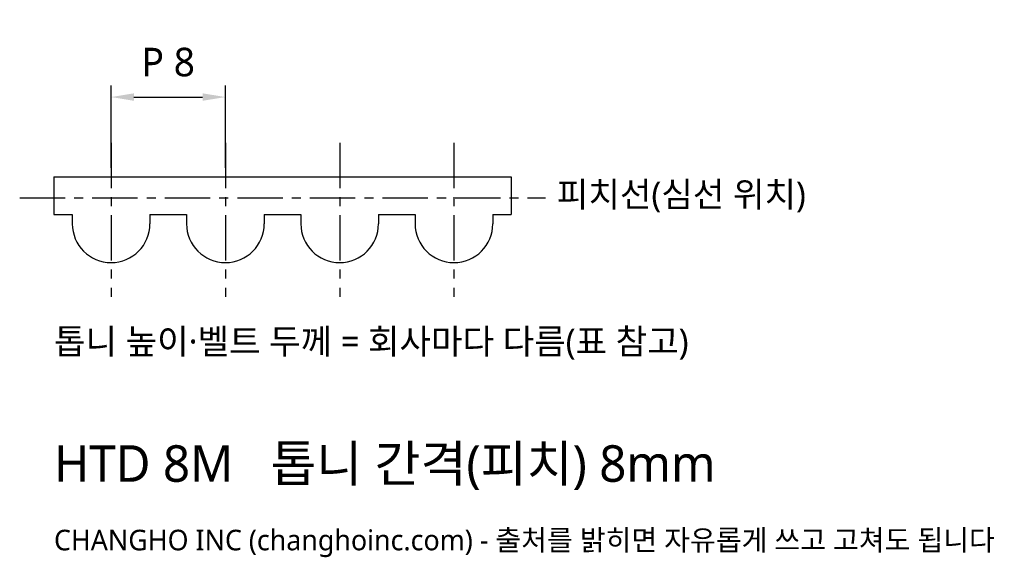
# Model space of a CAD drawing. Header units: millimetres. Extents: x -2.4 to 66.5, y -26.7 to 11.
import ezdxf

# ---------------------------------------------------------------- set-up
doc = ezdxf.new("R2010")
doc.units = ezdxf.units.MM
doc.linetypes.add('CENTER', pattern=[5.08, 3.175, -0.635, 0.635, -0.635])
for name, color, linetype in [('문자', 7, 'CONTINUOUS'), ('외형선', 7, 'CONTINUOUS'), ('중심선', 1, 'CENTER'), ('치수', 4, 'CONTINUOUS')]:
    doc.layers.add(name, color=color, linetype=linetype)
doc.styles.add('CH_KOR', font='malgun.ttf')
doc.dimstyles.new('CH_DIM', dxfattribs={"dimtxt": 2.5, "dimasz": 2, "dimexe": 1, "dimexo": 0.8, "dimgap": 0.8, "dimtad": 1, "dimdsep": 46, "dimtxsty": 'CH_KOR', "dimcen": 2.5, "dimclrd": 4, "dimclre": 4, "dimclrt": 4, "dimazin": 3, "dimtfac": 1, "dimtmove": 0, "dimatfit": 3})

# ---------------------------------------------------------------- blocks, each defined once
blk = doc.blocks.new('_CLOSEDFILLED')
at = {"color": 0, "linetype": 'BYBLOCK'}
blk.add_solid([(-1, 0.164), (0, 0), (-1, -0.164)], dxfattribs=at)
blk = doc.blocks.new('*D1')
at = {"color": 4}
for p, q in [((4, 0.64), (4, 6.4)), ((12, 0.64), (12, 6.4)), ((5.6, 5.6), (10.4, 5.6))]:
    blk.add_line(p, q, dxfattribs=at)
at = {"layer": 'Defpoints'}
for p in [(4, 5.6), (4, 0), (12, 0)]:
    blk.add_point(p, dxfattribs=at)
at = {"layer": '치수', "color": 4, "xscale": 1.6, "yscale": 1.6, "rotation": 180}
blk.add_blockref('_CLOSEDFILLED', (4, 5.6), dxfattribs=at)
at = {"layer": '치수', "color": 4, "xscale": 1.6, "yscale": 1.6}
blk.add_blockref('_CLOSEDFILLED', (12, 5.6), dxfattribs=at)
at = {"layer": '치수', "color": 4, "insert": (8, 8.04), "char_height": 2, "attachment_point": 5, "style": 'CH_KOR'}
blk.add_mtext('P 8', dxfattribs=at)

msp = doc.modelspace()

# ---------------------------------------------------------------- linework, layer by layer
at = {"layer": '외형선'}
for p, q in [((0, 0), (32, 0)), ((0, 0), (0, -2.64)), ((32, 0), (32, -2.64)), ((0, -2.64), (1.28, -2.64)), ((1.28, -2.64), (1.28, -3.28)), ((6.72, -2.64), (6.72, -3.28)), ((6.72, -2.64), (9.28, -2.64)), ((9.28, -2.64), (9.28, -3.28)), ((14.72, -2.64), (14.72, -3.28)), ((14.72, -2.64), (17.28, -2.64)), ((17.28, -2.64), (17.28, -3.28)), ((22.72, -2.64), (22.72, -3.28)), ((22.72, -2.64), (25.28, -2.64)), ((25.28, -2.64), (25.28, -3.28)), ((30.72, -2.64), (30.72, -3.28)), ((30.72, -2.64), (32, -2.64))]:
    msp.add_line(p, q, dxfattribs=at)
for centre in [(4, -3.28), (12, -3.28), (20, -3.28), (28, -3.28)]:
    msp.add_arc(centre, 2.72, 180, 360, dxfattribs=at)
at = {"layer": '중심선'}
for p, q in [((4, 2.4), (4, -8.4)), ((12, 2.4), (12, -8.4)), ((20, 2.4), (20, -8.4)), ((28, 2.4), (28, -8.4)), ((-2.4, -1.452), (34.4, -1.452))]:
    msp.add_line(p, q, dxfattribs=at)

# ---------------------------------------------------------------- texts
at = {"layer": '문자', "style": 'CH_KOR'}
for s, height, p in [('피치선(심선 위치)', 1.76, (35.2, -2.092)), ('톱니 높이·벨트 두께 = 회사마다 다름(표 참고)', 1.76, (0, -12.4)), ('HTD 8M   톱니 간격(피치) 8mm', 2.56, (0, -21.36)), ('CHANGHO INC (changhoinc.com) - 출처를 밝히면 자유롭게 쓰고 고쳐도 됩니다', 1.44, (0, -26.16))]:
    msp.add_text(s, height=height, dxfattribs=at).set_placement(p)

# ---------------------------------------------------------------- dimensions: what is measured, and where the dimension line sits
at = {"layer": '치수'}
dim = msp.add_linear_dim(base=(4, 5.6), p1=(4, 0), p2=(12, 0), text='P 8', dimstyle='CH_DIM', override={"dimscale": 0.8}, dxfattribs=at)
dim.commit()
dim.dimension.update_dxf_attribs({"geometry": '*D1', "text_midpoint": (8, 8.04)})

doc.saveas('drawing.dxf')
